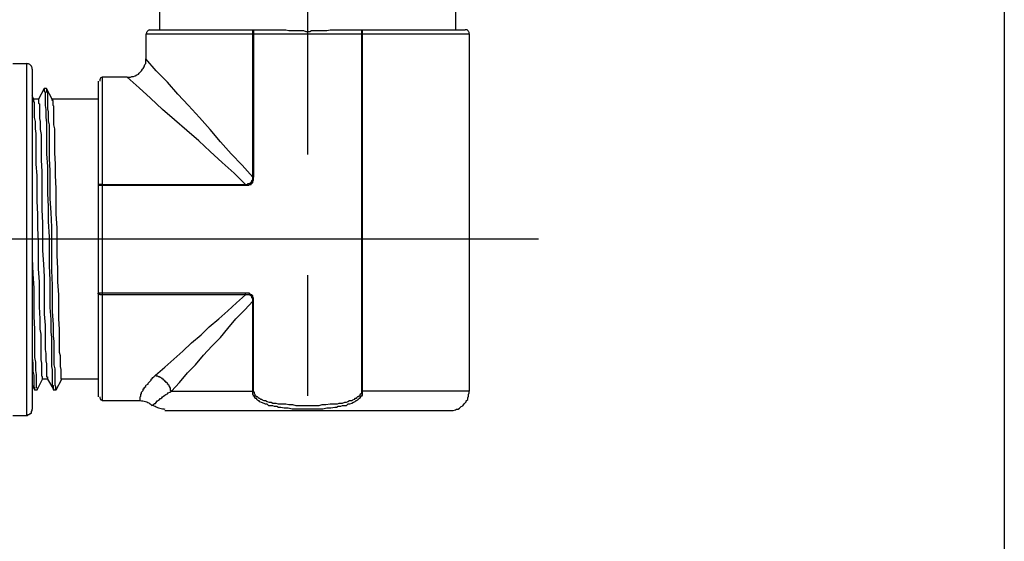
# Model space of a CAD drawing. Extents: x 0 to 277, y 0 to 190.
# Tile 4 of 5: x 225 to 277, y 95 to 122. Entities that reach past the tile are written whole.
import ezdxf

# ---------------------------------------------------------------- set-up
doc = ezdxf.new("R2010")
doc.units = 0
doc.linetypes.add('CENTER', pattern=[50.8, 31.75, -6.35, 6.35, -6.35])
doc.layers.add('CLASS1', color=7, linetype='CONTINUOUS')
doc.layers.add('部品図', color=7, linetype='CONTINUOUS')

msp = doc.modelspace()

# ---------------------------------------------------------------- linework, layer by layer
at = {"layer": 'CLASS1', "color": 31, "linetype": 'CONTINUOUS'}
msp.add_line((277, 190), (277, 0), dxfattribs=at)
at = {"layer": '部品図', "color": 7, "linetype": 'CENTER'}
for p, q in [((240.355795, 147.093339), (240.355795, 99.871026)), ((252.50569, 110.888038), (63.389466, 110.888038))]:
    msp.add_line(p, q, dxfattribs=at)
at = {"layer": '部品図', "color": 7, "linetype": 'CONTINUOUS'}
for p, q in [((232.566463, 122.995366), (232.566463, 121.894707)), ((248.145127, 122.995366), (248.145127, 121.894707)), ((231.846794, 121.683019), (231.846794, 120.370696)), ((231.846794, 121.683019), (248.864796, 121.683019)), ((232.058464, 121.894707), (238.831797, 121.894707)), ((237.477131, 114.147699), (237.477131, 121.683019)), ((237.519461, 121.894707), (237.519461, 114.147699)), ((241.92213, 121.894707), (248.653127, 121.894707)), ((243.192129, 121.894707), (243.192129, 102.887025)), ((243.234459, 121.683019), (243.234459, 102.887025)), ((248.864796, 121.683019), (248.864796, 102.887025)), ((231.846794, 120.328354), (231.846794, 120.370696)), ((231.846794, 120.201351), (231.846794, 120.328354)), ((231.846794, 120.11669), (231.846794, 120.201351)), ((224.861792, 120.11669), (225.581467, 120.11669)), ((225.581467, 120.11669), (225.581467, 101.61702)), ((225.877797, 119.820366), (225.877797, 101.955686)), ((231.465798, 119.56636), (231.508134, 119.608678)), ((231.508134, 119.608678), (231.592794, 119.693339)), ((231.592794, 119.693339), (231.635131, 119.735681)), ((231.635131, 119.735681), (231.677461, 119.820366)), ((231.677461, 119.820366), (231.719797, 119.862684)), ((231.719797, 119.862684), (231.762134, 119.947369)), ((231.762134, 119.947369), (231.804464, 120.074348)), ((231.804464, 120.074348), (231.846794, 120.11669)), ((229.349127, 119.185352), (229.349127, 102.590677)), ((229.560796, 119.397015), (229.560796, 102.379037)), ((230.873131, 119.397015), (229.560796, 119.397015)), ((230.873131, 119.397015), (230.957798, 119.397015)), ((230.957798, 119.397015), (231.042465, 119.397015)), ((231.042465, 119.397015), (231.127131, 119.439357)), ((231.127131, 119.439357), (231.211792, 119.439357)), ((231.211792, 119.439357), (231.296464, 119.4817)), ((231.296464, 119.4817), (231.381131, 119.524018)), ((231.381131, 119.524018), (231.465798, 119.56636)), ((226.512799, 118.804367), (226.216463, 118.254037)), ((226.639796, 118.804367), (226.512799, 118.804367)), ((226.936132, 118.254037), (226.639796, 118.804367)), ((225.962463, 118.254037), (225.877797, 118.423358)), ((226.216463, 118.254037), (225.962463, 118.254037)), ((229.349127, 118.254037), (226.936132, 118.254037)), ((237.477131, 114.147699), (237.519461, 114.147699)), ((229.349127, 113.724348), (237.096129, 113.724348)), ((229.560796, 113.76669), (237.096129, 113.76669)), ((237.096129, 113.76669), (237.096129, 113.724348)), ((237.096129, 108.05168), (229.349127, 108.05168)), ((237.096129, 107.96702), (229.560796, 107.96702)), ((237.096129, 107.96702), (237.096129, 108.05168)), ((237.477131, 102.887025), (237.477131, 107.628354)), ((237.477131, 107.628354), (237.519461, 107.628354)), ((237.519461, 102.887025), (237.519461, 107.628354)), ((225.877797, 103.225691), (226.004794, 102.971685)), ((226.131797, 102.971685), (226.428127, 103.522015)), ((226.682126, 103.522015), (226.428127, 103.522015)), ((226.682126, 103.522015), (227.020799, 102.971685)), ((227.147796, 102.971685), (227.444132, 103.522015)), ((229.349127, 103.522015), (227.444132, 103.522015)), ((226.004794, 102.971685), (226.131797, 102.971685)), ((227.020799, 102.971685), (227.147796, 102.971685)), ((233.20146, 102.887025), (237.519461, 102.887025)), ((248.864796, 102.887025), (243.192129, 102.887025)), ((248.780129, 102.548358), (248.822466, 102.633019)), ((248.780129, 102.463698), (248.780129, 102.548358)), ((248.822466, 102.717679), (248.864796, 102.80234)), ((248.822466, 102.633019), (248.822466, 102.717679)), ((248.864796, 102.80234), (248.864796, 102.887025)), ((231.550464, 102.379037), (229.560796, 102.379037)), ((248.356797, 101.998029), (248.441463, 102.082689)), ((248.441463, 102.082689), (248.52613, 102.125007)), ((248.52613, 102.125007), (248.568466, 102.16735)), ((248.568466, 102.16735), (248.610796, 102.25201)), ((248.610796, 102.25201), (248.695463, 102.336695)), ((248.695463, 102.379037), (248.780129, 102.463698)), ((248.695463, 102.336695), (248.695463, 102.379037)), ((224.861792, 101.61702), (225.581467, 101.61702)), ((225.581467, 101.61702), (225.623797, 101.61702)), ((225.623797, 101.61702), (225.666133, 101.659338)), ((225.666133, 101.659338), (225.708464, 101.659338)), ((225.708464, 101.659338), (225.750794, 101.70168)), ((225.750794, 101.70168), (225.79313, 101.70168)), ((225.79313, 101.70168), (225.79313, 101.744023)), ((225.79313, 101.744023), (225.835467, 101.744023)), ((225.835467, 101.828708), (225.877797, 101.871026)), ((225.835467, 101.786365), (225.835467, 101.828708)), ((225.835467, 101.744023), (225.835467, 101.786365)), ((225.877797, 101.913368), (225.877797, 101.955686)), ((225.877797, 101.871026), (225.877797, 101.913368)), ((232.862799, 101.871026), (247.848797, 101.871026)), ((247.848797, 101.871026), (247.933464, 101.871026)), ((247.933464, 101.871026), (248.01813, 101.871026)), ((248.01813, 101.871026), (248.145127, 101.913368)), ((248.145127, 101.913368), (248.187463, 101.955686)), ((248.187463, 101.955686), (248.27213, 101.955686)), ((248.27213, 101.955686), (248.356797, 101.998029))]:
    msp.add_line(p, q, dxfattribs=at)
for points in [[(232.058464, 121.894707), (232.03315, 121.881917), (232.008346, 121.868594), (231.984552, 121.854302), (231.962279, 121.83846), (231.942046, 121.820607), (231.924351, 121.800187), (231.909708, 121.776739), (231.89862, 121.74973), (231.891589, 121.718651), (231.88913, 121.683019)], [(237.477131, 121.683019), (237.477131, 121.894707), (237.519461, 121.894707)], [(238.831797, 121.894707), (239.212799, 121.894707), (239.382126, 121.85234), (240.144132, 121.85234), (240.271129, 121.810022), (240.482798, 121.810022), (240.567465, 121.85234), (241.371794, 121.85234), (241.541127, 121.894707), (241.92213, 121.894707)], [(243.192129, 121.894707), (243.234459, 121.894707), (243.234459, 121.683019)], [(248.864796, 121.683019), (248.862343, 121.71979), (248.855313, 121.753799), (248.844224, 121.784757), (248.829575, 121.812372), (248.81188, 121.836474), (248.791642, 121.856749), (248.76938, 121.872978), (248.745587, 121.884872), (248.720782, 121.892212), (248.695463, 121.894707), (248.653127, 121.894707)], [(237.477131, 114.147699), (236.926801, 114.782689), (236.334129, 115.375361), (235.783799, 116.010352), (235.233464, 116.645366), (234.683134, 117.280356), (234.090462, 117.915347), (233.540132, 118.508019), (232.989796, 119.143009), (232.39713, 119.735681), (231.846794, 120.370696)], [(225.877797, 119.820366), (225.877797, 119.862684), (225.874072, 119.900666), (225.863233, 119.937874), (225.845792, 119.973554), (225.822253, 120.006958), (225.79313, 120.03731), (225.758927, 120.063835), (225.720145, 120.08583), (225.677306, 120.102447), (225.630907, 120.113008), (225.581467, 120.11669)], [(229.560796, 119.397015), (229.536664, 119.394568), (229.515075, 119.387544), (229.496023, 119.376449), (229.479515, 119.361794), (229.465544, 119.344111), (229.454117, 119.323885), (229.445227, 119.301599), (229.43888, 119.277812), (229.435065, 119.253007), (229.433799, 119.22767), (229.433799, 119.185352)], [(237.096129, 113.76669), (236.503462, 114.359338), (235.868466, 114.909692), (235.233464, 115.50234), (234.640798, 116.05267), (234.005801, 116.603024), (233.370799, 117.153354), (232.735796, 117.703708), (232.100794, 118.296355), (231.508134, 118.846685), (230.873131, 119.397015)], [(226.512799, 118.804367), (226.512799, 118.67734), (226.555129, 118.592679), (226.555129, 117.915347), (226.597466, 117.703708), (226.597466, 117.280356), (226.639796, 117.026351), (226.639796, 115.375361), (226.682126, 114.698029), (226.682126, 113.301021), (226.724469, 112.581346), (226.724469, 111.819353), (226.766799, 111.015017), (226.766799, 109.491031), (226.809129, 108.729037), (226.809129, 107.289687), (226.851466, 106.654697), (226.851466, 106.019707), (226.893796, 105.723358), (226.893796, 104.199348), (226.936132, 104.030027), (226.936132, 103.225691), (226.978462, 103.183349), (226.978462, 102.971685), (227.020799, 102.971685)], [(226.639796, 118.804367), (226.639796, 118.635022), (226.682126, 118.592679), (226.682126, 117.746026), (226.724469, 117.57668), (226.724469, 117.111011), (226.766799, 116.899348), (226.766799, 115.121355), (226.809129, 114.486365), (226.809129, 113.004697), (226.851466, 112.285022), (226.893796, 111.523029), (226.893796, 109.237025), (226.936132, 108.475007), (226.936132, 107.078024), (226.978462, 106.400691), (226.978462, 105.808019), (227.020799, 105.511695), (227.020799, 104.284008), (227.063129, 104.072369), (227.063129, 103.225691), (227.105459, 103.141031), (227.105459, 102.971685), (227.147796, 102.971685)], [(226.428127, 103.522015), (226.428127, 103.649018), (226.385796, 103.69136), (226.385796, 104.368669), (226.343466, 104.538038), (226.343466, 105.892679), (226.30113, 106.146685), (226.30113, 106.697015), (226.258799, 107.33203), (226.258799, 108.644377), (226.216463, 109.321685), (226.216463, 110.761011), (226.174127, 111.480686), (226.174127, 112.200361), (226.131797, 112.87767), (226.131797, 114.232359), (226.089466, 114.825007), (226.089466, 116.433678), (226.04713, 116.687684), (226.04713, 117.068669), (226.004794, 117.280356), (226.004794, 118.084692), (225.962463, 118.084692), (225.962463, 118.254037)], [(226.216463, 118.254037), (226.216463, 118.04235), (226.258799, 118.000007), (226.258799, 117.238038), (226.30113, 117.068669), (226.30113, 116.645366), (226.343466, 116.39136), (226.343466, 115.036695), (226.385796, 114.444023), (226.385796, 112.454367), (226.428127, 111.734692), (226.428127, 110.295366), (226.470463, 109.575691), (226.512799, 108.898358), (226.512799, 106.951021), (226.555129, 106.358349), (226.555129, 105.088368), (226.597466, 104.87668), (226.597466, 104.495696), (226.639796, 104.326351), (226.639796, 103.649018), (226.682126, 103.649018), (226.682126, 103.522015)], [(227.444132, 103.522015), (227.401801, 103.522015), (227.401801, 104.030027), (227.359459, 104.199348), (227.359459, 104.749678), (227.317129, 104.919023), (227.317129, 106.146685), (227.274799, 106.697015), (227.274799, 107.96702), (227.232462, 108.644377), (227.232462, 109.321685), (227.190132, 110.04136), (227.190132, 111.480686), (227.147796, 112.200361), (227.147796, 113.555027), (227.105459, 114.232359), (227.105459, 114.825007), (227.063129, 115.417679), (227.063129, 116.687684), (227.020799, 116.899348), (227.020799, 117.873029), (226.978462, 117.915347), (226.978462, 118.169353), (226.936132, 118.169353), (226.936132, 118.254037)], [(237.096129, 113.76669), (237.223131, 113.76669), (237.223131, 113.809008), (237.350128, 113.809008), (237.350128, 113.851351), (237.392465, 113.851351), (237.392465, 113.893669), (237.434795, 113.893669), (237.434795, 113.978354), (237.477131, 114.020696), (237.477131, 114.147699)], [(237.096129, 113.724348), (237.265462, 113.724348), (237.307798, 113.76669), (237.392465, 113.76669), (237.392465, 113.809008), (237.434795, 113.809008), (237.434795, 113.851351), (237.477131, 113.851351), (237.477131, 113.978354), (237.519461, 113.978354), (237.519461, 114.147699)], [(229.560796, 113.76669), (229.349127, 113.76669), (229.349127, 113.724348)], [(225.877797, 111.523029), (225.877797, 109.872015), (225.920127, 109.067679), (225.962463, 108.305686), (225.962463, 106.824018), (226.004794, 106.146685), (226.004794, 104.665017), (226.04713, 104.411035), (226.04713, 103.987684), (226.089466, 103.776021), (226.089466, 103.098688), (226.131797, 103.056346), (226.131797, 102.971685)], [(229.560796, 107.96702), (229.433799, 107.96702), (229.433799, 108.009338), (229.349127, 108.009338), (229.349127, 108.05168)], [(232.354794, 103.733678), (232.862799, 104.15703), (233.328462, 104.580356), (233.794132, 105.003708), (234.259795, 105.42701), (234.767794, 105.850361), (235.191133, 106.273688), (235.699127, 106.697015), (236.164796, 107.120366), (236.630459, 107.543669), (237.096129, 107.96702)], [(237.519461, 107.628354), (237.519461, 107.797699), (237.477131, 107.797699), (237.477131, 107.924678), (237.434795, 107.924678), (237.434795, 107.96702), (237.350128, 107.96702), (237.350128, 108.009338), (237.307798, 108.009338), (237.307798, 108.05168), (237.096129, 108.05168)], [(237.477131, 107.628354), (237.477131, 107.755356), (237.434795, 107.797699), (237.434795, 107.882359), (237.392465, 107.882359), (237.392465, 107.924678), (237.350128, 107.924678), (237.350128, 107.96702), (237.096129, 107.96702)], [(233.20146, 102.887025), (233.624799, 103.352694), (234.048131, 103.860681), (234.471464, 104.284008), (234.894797, 104.79202), (235.31813, 105.257689), (235.783799, 105.723358), (236.164796, 106.189028), (236.588129, 106.697015), (237.053798, 107.162684), (237.477131, 107.628354)], [(225.877797, 105.765677), (225.877797, 104.622699), (225.920127, 104.368669), (225.920127, 103.945366), (225.962463, 103.733678), (225.962463, 103.098688), (226.004794, 103.098688), (226.004794, 102.971685)], [(231.550464, 102.379037), (231.550464, 102.590677), (231.592794, 102.633019), (231.592794, 102.760022), (231.635131, 102.760022), (231.635131, 102.844707), (231.677461, 102.887025), (231.719797, 102.929367), (231.719797, 103.014028), (231.762134, 103.014028), (231.762134, 103.056346), (231.804464, 103.098688), (231.846794, 103.141031), (231.846794, 103.183349), (231.88913, 103.225691), (231.973797, 103.268009), (231.973797, 103.310352), (232.016133, 103.352694), (232.058464, 103.395036), (232.100794, 103.437355), (232.14313, 103.479697), (232.14313, 103.522015), (232.185467, 103.564357), (232.227797, 103.6067), (232.270127, 103.649018), (232.312463, 103.69136), (232.354794, 103.733678)], [(233.20146, 102.887025), (233.159129, 102.929367), (233.159129, 103.056346), (233.116799, 103.098688), (233.116799, 103.141031), (233.074469, 103.141031), (233.074469, 103.183349), (233.032126, 103.225691), (233.032126, 103.268009), (232.989796, 103.268009), (232.989796, 103.310352), (232.947466, 103.352694), (232.905129, 103.352694), (232.905129, 103.395036), (232.862799, 103.395036), (232.862799, 103.437355), (232.820463, 103.479697), (232.778127, 103.479697), (232.778127, 103.522015), (232.735796, 103.522015), (232.735796, 103.564357), (232.693466, 103.564357), (232.65113, 103.6067), (232.608799, 103.6067), (232.566463, 103.649018), (232.524127, 103.649018), (232.481797, 103.69136), (232.39713, 103.69136), (232.39713, 103.733678), (232.354794, 103.733678)], [(229.433799, 102.590677), (229.435065, 102.565363), (229.43888, 102.540558), (229.445227, 102.516771), (229.454117, 102.49451), (229.465544, 102.474259), (229.479515, 102.456576), (229.496023, 102.441921), (229.515075, 102.430827), (229.536664, 102.423826), (229.560796, 102.421355)], [(232.227797, 102.125007), (232.227797, 102.16735), (232.270127, 102.209692), (232.312463, 102.25201), (232.354794, 102.25201), (232.39713, 102.294377), (232.39713, 102.336695), (232.439466, 102.336695), (232.439466, 102.379037), (232.481797, 102.379037), (232.524127, 102.421355), (232.566463, 102.463698), (232.608799, 102.506016), (232.65113, 102.506016), (232.693466, 102.548358), (232.735796, 102.590677), (232.778127, 102.633019), (232.862799, 102.675361), (232.905129, 102.717679), (232.989796, 102.760022), (233.032126, 102.80234), (233.116799, 102.844707), (233.20146, 102.887025)], [(243.234459, 102.887025), (243.234459, 102.675361), (243.192129, 102.633019), (243.149799, 102.590677), (243.107462, 102.548358), (243.107462, 102.506016), (243.065132, 102.506016), (243.022796, 102.463698), (242.980459, 102.421355), (242.938129, 102.379037), (242.895799, 102.379037), (242.853462, 102.336695), (242.768796, 102.294377), (242.684129, 102.25201), (242.557126, 102.209692), (242.472466, 102.209692), (242.387799, 102.125007), (242.17613, 102.125007), (242.091463, 102.082689), (241.964466, 102.082689), (241.879794, 102.040347), (241.795127, 102.040347), (241.583464, 101.998029), (241.371794, 101.998029), (241.160131, 101.955686), (239.55146, 101.955686), (239.339796, 101.998029), (239.128127, 101.998029), (238.958799, 102.040347), (238.831797, 102.040347), (238.74713, 102.082689), (238.620127, 102.082689), (238.535467, 102.125007), (238.323797, 102.125007), (238.23913, 102.209692), (238.154464, 102.209692), (238.069797, 102.25201), (237.942794, 102.294377), (237.858134, 102.336695), (237.815798, 102.379037), (237.773461, 102.379037), (237.731131, 102.421355), (237.688795, 102.463698), (237.688795, 102.506016), (237.604134, 102.506016), (237.604134, 102.548358), (237.561792, 102.590677), (237.561792, 102.633019), (237.519461, 102.633019), (237.519461, 102.675361), (237.477131, 102.717679), (237.477131, 102.887025)], [(243.192129, 102.887025), (243.192129, 102.760022), (243.149799, 102.760022), (243.149799, 102.717679), (243.107462, 102.717679), (243.107462, 102.633019), (243.065132, 102.633019), (243.022796, 102.590677), (242.980459, 102.590677), (242.938129, 102.548358), (242.938129, 102.506016), (242.853462, 102.506016), (242.811132, 102.463698), (242.72646, 102.421355), (242.684129, 102.379037), (242.557126, 102.379037), (242.472466, 102.336695), (242.387799, 102.294377), (242.303127, 102.294377), (242.17613, 102.25201), (242.006797, 102.25201), (241.92213, 102.209692), (241.541127, 102.209692), (241.329464, 102.16735), (241.117794, 102.16735), (240.948461, 102.125007), (239.763129, 102.125007), (239.593796, 102.16735), (239.382126, 102.16735), (239.212799, 102.209692), (238.831797, 102.209692), (238.704794, 102.25201), (238.535467, 102.25201), (238.450794, 102.294377), (238.366133, 102.294377), (238.23913, 102.336695), (238.154464, 102.379037), (238.069797, 102.379037), (237.985131, 102.421355), (237.942794, 102.463698), (237.900464, 102.463698), (237.858134, 102.506016), (237.815798, 102.506016), (237.773461, 102.548358), (237.731131, 102.590677), (237.688795, 102.590677), (237.646464, 102.633019), (237.604134, 102.633019), (237.604134, 102.717679), (237.561792, 102.760022), (237.561792, 102.844707), (237.519461, 102.844707), (237.519461, 102.887025)], [(232.185467, 102.125007), (232.133392, 102.173284), (232.078787, 102.216475), (232.021632, 102.254578), (231.96194, 102.287594), (231.899716, 102.315524), (231.834943, 102.338391), (231.767632, 102.356171), (231.697784, 102.368864), (231.625393, 102.376494), (231.550464, 102.379037)], [(232.227797, 102.16735), (232.281009, 102.130579), (232.33854, 102.096569), (232.399625, 102.065636), (232.463508, 102.037997), (232.52942, 102.013895), (232.596603, 101.99362), (232.664295, 101.977415), (232.731733, 101.965521), (232.798153, 101.958181), (232.862799, 101.955686)]]:
    msp.add_lwpolyline(points, dxfattribs=at)

doc.saveas('drawing.dxf')
